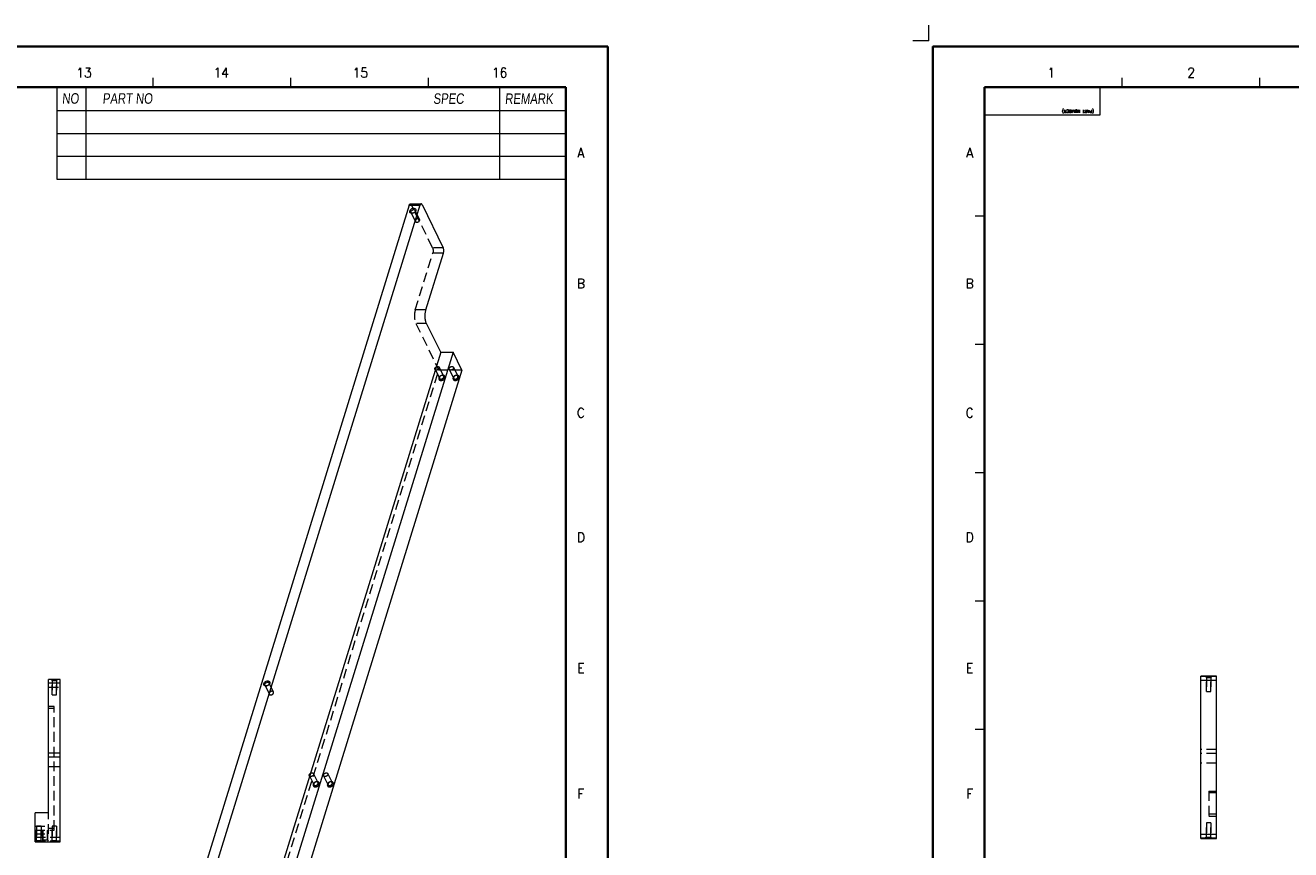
# Model space of a CAD drawing. Header units: millimetres. Extents: x 4497 to 13960, y 12291 to 16372.
# Tile 173 of 217: x 6740 to 7395, y 15945 to 16372. Entities that reach past the tile are written whole.
import ezdxf
from ezdxf.enums import TextEntityAlignment as Align

# ---------------------------------------------------------------- set-up
doc = ezdxf.new("R2010")
doc.units = ezdxf.units.MM
doc.header["$LTSCALE"] = 0.8
doc.linetypes.add('CENTER', pattern=[50.8, 31.75, -6.35, 6.35, -6.35])
doc.linetypes.add('HIDDEN', pattern=[9.525, 6.35, -3.175])
doc.layers.get('0').update_dxf_attribs({"linetype": 'CONTINUOUS', "lineweight": 0})
doc.layers.add('1', color=2, linetype='CENTER', lineweight=0)
doc.layers.add('3', color=5, linetype='HIDDEN', lineweight=0)
doc.styles.get("Standard").update_dxf_attribs({"font": 'romans.shx', "width": 0.8, "oblique": 5, "bigfont": 'whgtxt.shx'})

msp = doc.modelspace()

# ---------------------------------------------------------------- linework, layer by layer
at = {"color": 7, "linetype": 'Continuous'}
for p, q in [((6806.381, 16340.271), (6806.381, 16345.252)), ((6877.601, 16340.271), (6877.601, 16345.252)), ((6948.822, 16340.271), (6948.822, 16345.252)), ((6948.822, 16340.271), (6948.822, 16345.252)), ((7307.99, 16340.271), (7307.99, 16345.252)), ((7379.211, 16340.271), (7379.211, 16345.252)), ((7236.77, 16340.271), (7296.535, 16340.271)), ((7236.77, 16325.927), (7236.77, 16340.271)), ((7296.535, 16325.927), (7296.535, 16340.271)), ((7236.77, 16325.927), (7296.535, 16325.927)), ((7231.789, 16273.782), (7236.77, 16273.782)), ((7231.789, 16207.293), (7236.77, 16207.293)), ((7231.789, 16140.804), (7236.77, 16140.804)), ((7231.789, 16074.315), (7236.77, 16074.315)), ((7231.789, 16007.826), (7236.77, 16007.826))]:
    msp.add_line(p, q, dxfattribs=at)
at = {"color": 7, "linetype": 'Continuous', "lineweight": 35}
for p, q in [((5880.515, 16340.271), (7020.042, 16340.271)), ((7020.042, 15542.403), (7020.042, 16340.271)), ((7236.77, 16340.271), (8376.297, 16340.271)), ((7236.77, 15542.403), (7236.77, 16340.271))]:
    msp.add_line(p, q, dxfattribs=at)
at = {"color": 7}
for p, q in [((6756.576, 16340.271), (6756.576, 16292.669)), ((6771.518, 16340.271), (6771.518, 16292.669)), ((6985.677, 16340.271), (6985.677, 16292.669)), ((6756.576, 16328.318), (7020.042, 16328.318)), ((6756.576, 16316.365), (7020.042, 16316.365)), ((6756.576, 16304.622), (7020.042, 16304.622)), ((6756.576, 16292.669), (7020.042, 16292.669))]:
    msp.add_line(p, q, dxfattribs=at)
at = {"lineweight": 15}
for p, q in [((6938.909, 16279.223), (6796.138, 15817.217)), ((6944.435, 16279.223), (6801.665, 15817.217)), ((6938.909, 16279.223), (6944.435, 16279.223)), ((6939.519, 16279.98), (6945.046, 16279.98)), ((6945.53, 16279.547), (6956.511, 16257.169)), ((6947.56, 16224.984), (6956.637, 16254.359)), ((6955.196, 16203.041), (6947.875, 16217.96)), ((6955.196, 16203.041), (6826.295, 15785.919)), ((6961.643, 16203.041), (6832.743, 15785.919)), ((6955.196, 16203.041), (6961.643, 16203.041)), ((6966.219, 16193.717), (6961.643, 16203.041)), ((6966.219, 16193.717), (6833.736, 15765.002)), ((7348.749, 15951.363), (7348.749, 16035.363)), ((7356.749, 16035.363), (7348.749, 16035.363)), ((7356.749, 16035.163), (7348.749, 16035.163)), ((7356.749, 15951.363), (7356.749, 16035.363)), ((6752.196, 15964.652), (6752.196, 16033.652)), ((6758.196, 16033.652), (6752.196, 16033.652)), ((6758.196, 16031.652), (6752.196, 16031.652)), ((6758.196, 15949.652), (6758.196, 16033.652)), ((7356.749, 16033.163), (7348.749, 16033.163)), ((6752.196, 15995.652), (6758.196, 15995.652)), ((6752.196, 15993.652), (6758.196, 15993.652)), ((6752.196, 15988.652), (6758.196, 15988.652)), ((6752.196, 15964.652), (6745.196, 15964.652)), ((6745.196, 15949.652), (6745.196, 15964.652)), ((7348.749, 15953.563), (7356.749, 15953.563)), ((7348.749, 15951.563), (7356.749, 15951.563)), ((7348.749, 15951.363), (7356.749, 15951.363)), ((6745.196, 15949.652), (6758.196, 15949.652))]:
    msp.add_line(p, q, dxfattribs=at)
at = {"color": 7, "linetype": 'Continuous', "lineweight": 35}
for points in [[(7041.788, 16361.337), (5853.788, 16361.337), (5853.788, 15521.337), (7041.788, 15521.337)], [(8398.043, 16361.337), (7210.043, 16361.337), (7210.043, 15521.337), (8398.043, 15521.337)]]:
    msp.add_lwpolyline(points, close=True, dxfattribs=at)
at = {"lineweight": 15}
for points, knots in [([(6938.909, 16279.223), (6938.943, 16279.332), (6939.018, 16279.528), (6939.181, 16279.818), (6939.388, 16279.98), (6939.519, 16279.98)], [0, 0, 0, 0, 0.3353144, 0.6131443, 1, 1, 1, 1]), ([(6939.211, 16276.325), (6939.294, 16276.594), (6939.559, 16276.972), (6940.034, 16277.333), (6940.591, 16277.601), (6941.315, 16277.725), (6941.88, 16277.533), (6942.075, 16277.366)], [0, 0, 0, 0, 0.2443624, 0.3794824, 0.517, 0.7778709, 1, 1, 1, 1]), ([(6945.045, 16279.98), (6944.914, 16279.98), (6944.707, 16279.818), (6944.544, 16279.528), (6944.469, 16279.332), (6944.435, 16279.223)], [0, 0, 0, 0, 0.3868557, 0.6646856, 1, 1, 1, 1]), ([(6945.53, 16279.547), (6945.498, 16279.611), (6945.394, 16279.8), (6945.195, 16279.98), (6945.045, 16279.98)], [0, 0, 0, 0, 0.3225029, 1, 1, 1, 1]), ([(6940.724, 16275.027), (6940.495, 16274.985), (6940.051, 16274.974), (6939.457, 16275.224), (6939.123, 16275.742), (6939.154, 16276.141), (6939.211, 16276.325)], [0, 0, 0, 0, 0.2869967, 0.5364425, 0.7618483, 1, 1, 1, 1]), ([(6939.852, 16275.486), (6939.833, 16275.524), (6939.77, 16275.693), (6939.784, 16275.885), (6939.824, 16276.014)], [0, 0, 0, 0, 0.2413023, 1, 1, 1, 1]), ([(6939.824, 16276.014), (6939.858, 16276.125), (6940.096, 16276.575), (6940.587, 16276.861), (6940.966, 16276.931)], [0, 0, 0, 0, 0.2313732, 1, 1, 1, 1]), ([(6940.892, 16275.098), (6940.682, 16275.059), (6940.272, 16275.06), (6939.93, 16275.327), (6939.852, 16275.486)], [0, 0, 0, 0, 0.5461373, 1, 1, 1, 1]), ([(6942.009, 16275.747), (6941.929, 16275.656), (6941.568, 16275.313), (6941.092, 16275.094), (6940.724, 16275.027)], [0, 0, 0, 0, 0.2458621, 1, 1, 1, 1]), ([(6940.966, 16276.931), (6941.176, 16276.969), (6941.586, 16276.968), (6941.928, 16276.702), (6942.006, 16276.543)], [0, 0, 0, 0, 0.5461373, 1, 1, 1, 1]), ([(6942.034, 16276.014), (6942.023, 16275.979), (6941.967, 16275.831), (6941.878, 16275.697), (6941.799, 16275.606)], [0, 0, 0, 0, 0.2365272, 1, 1, 1, 1]), ([(6942.342, 16276.325), (6942.327, 16276.275), (6942.248, 16276.066), (6942.121, 16275.876), (6942.009, 16275.747)], [0, 0, 0, 0, 0.2365275, 1, 1, 1, 1]), ([(6942.075, 16277.366), (6942.189, 16277.268), (6942.378, 16277.007), (6942.406, 16276.688), (6942.387, 16276.534)], [0, 0, 0, 0, 0.4938746, 1, 1, 1, 1]), ([(6956.637, 16254.359), (6956.783, 16254.831), (6956.845, 16255.591), (6956.736, 16256.537), (6956.603, 16256.981), (6956.511, 16257.169)], [0, 0, 0, 0, 0.518485, 0.7806114, 1, 1, 1, 1]), ([(6947.875, 16217.96), (6947.644, 16218.428), (6947.312, 16219.539), (6947.103, 16221.327), (6947.159, 16223.194), (6947.385, 16224.421), (6947.56, 16224.984)], [0, 0, 0, 0, 0.2190261, 0.4806644, 0.7525741, 1, 1, 1, 1]), ([(6865.34, 16030.337), (6865.091, 16030.261), (6864.598, 16030.196), (6863.91, 16030.397), (6863.492, 16030.936), (6863.516, 16031.376), (6863.577, 16031.575)], [0, 0, 0, 0, 0.2911999, 0.5442805, 0.7671044, 1, 1, 1, 1]), ([(6863.577, 16031.575), (6863.664, 16031.856), (6864.047, 16032.388), (6864.876, 16032.855), (6865.791, 16032.973), (6866.356, 16032.722), (6866.529, 16032.529)], [0, 0, 0, 0, 0.2477124, 0.5221146, 0.7819897, 1, 1, 1, 1]), ([(6864.218, 16030.736), (6864.199, 16030.774), (6864.136, 16030.943), (6864.15, 16031.134), (6864.19, 16031.264)], [0, 0, 0, 0, 0.2414101, 1, 1, 1, 1]), ([(6864.19, 16031.264), (6864.22, 16031.361), (6864.422, 16031.762), (6864.829, 16032.036), (6865.155, 16032.137)], [0, 0, 0, 0, 0.2303388, 1, 1, 1, 1]), ([(6865.011, 16030.324), (6864.845, 16030.323), (6864.526, 16030.378), (6864.281, 16030.606), (6864.218, 16030.736)], [0, 0, 0, 0, 0.5361949, 1, 1, 1, 1]), ([(6866.419, 16031.049), (6866.353, 16030.967), (6866.05, 16030.654), (6865.654, 16030.434), (6865.34, 16030.337)], [0, 0, 0, 0, 0.2432761, 1, 1, 1, 1]), ([(6865.58, 16032.204), (6865.746, 16032.205), (6866.065, 16032.15), (6866.309, 16031.922), (6866.373, 16031.793)], [0, 0, 0, 0, 0.5368086, 1, 1, 1, 1]), ([(6866.401, 16031.264), (6866.391, 16031.232), (6866.341, 16031.099), (6866.265, 16030.977), (6866.197, 16030.893)], [0, 0, 0, 0, 0.2377268, 1, 1, 1, 1]), ([(6866.709, 16031.575), (6866.695, 16031.529), (6866.625, 16031.341), (6866.516, 16031.168), (6866.419, 16031.049)], [0, 0, 0, 0, 0.2377115, 1, 1, 1, 1]), ([(6866.529, 16032.529), (6866.618, 16032.43), (6866.756, 16032.186), (6866.77, 16031.907), (6866.752, 16031.771)], [0, 0, 0, 0, 0.4909484, 1, 1, 1, 1])]:
    msp.add_open_spline(points, degree=3, knots=knots, dxfattribs=at)
for points in [[(6942.006, 16276.543), (6942.037, 16276.48), (6942.057, 16276.412), (6942.066, 16276.342)], [(6942.066, 16276.342), (6942.08, 16276.233), (6942.067, 16276.119), (6942.034, 16276.014)], [(6942.387, 16276.534), (6942.379, 16276.463), (6942.363, 16276.393), (6942.342, 16276.325)], [(6865.155, 16032.137), (6865.292, 16032.179), (6865.436, 16032.203), (6865.58, 16032.204)], [(6866.373, 16031.793), (6866.403, 16031.732), (6866.423, 16031.665), (6866.432, 16031.597)], [(6866.432, 16031.597), (6866.447, 16031.487), (6866.434, 16031.37), (6866.401, 16031.264)], [(6866.752, 16031.771), (6866.743, 16031.704), (6866.729, 16031.639), (6866.709, 16031.575)]]:
    msp.add_open_spline(points, degree=3, dxfattribs=at)
at = {"layer": '1'}
for q in [(7207.808, 16372.371), (7199.689, 16364.252)]:
    msp.add_line((7207.808, 16364.252), q, dxfattribs=at)
at = {"layer": '3'}
for p, q in [((6950.985, 16257.169), (6940.003, 16279.547)), ((6940.003, 16279.547), (6945.53, 16279.547)), ((6942.14, 16270.824), (6939.852, 16275.486)), ((6944.294, 16271.881), (6942.006, 16276.543)), ((6942.033, 16224.984), (6951.111, 16254.359)), ((6956.511, 16257.169), (6950.985, 16257.169)), ((6956.637, 16254.359), (6951.111, 16254.359)), ((6947.56, 16224.984), (6942.033, 16224.984)), ((6942.348, 16217.96), (6954.245, 16193.717)), ((6947.875, 16217.96), (6942.348, 16217.96)), ((6821.762, 15765.002), (6954.245, 16193.717)), ((6952.28, 16194.244), (6954.568, 16189.582)), ((6966.219, 16193.717), (6954.245, 16193.717)), ((6954.435, 16195.302), (6956.722, 16190.64)), ((6959.649, 16194.244), (6961.936, 16189.582)), ((6961.803, 16195.302), (6964.091, 16190.64)), ((7351.549, 16034.863), (7351.049, 16035.363)), ((7351.549, 16034.663), (7351.049, 16035.163)), ((7353.949, 16034.863), (7354.449, 16035.363)), ((7353.949, 16034.663), (7354.449, 16035.163)), ((6752.196, 16029.652), (6758.196, 16029.652)), ((6753.996, 16033.152), (6753.496, 16033.652)), ((6753.996, 16033.152), (6753.996, 16025.652)), ((6753.996, 16025.652), (6753.996, 16033.152)), ((6756.396, 16033.152), (6753.996, 16033.152)), ((6756.396, 16033.152), (6753.996, 16033.152)), ((6753.996, 16033.152), (6754.093, 16033.152)), ((6754.093, 16033.152), (6754.75, 16033.152)), ((6756.396, 16033.152), (6756.896, 16033.652)), ((6756.396, 16033.152), (6756.396, 16025.652)), ((6756.396, 16025.652), (6756.396, 16033.152)), ((6866.506, 16026.073), (6864.218, 16030.735)), ((6868.661, 16027.13), (6866.373, 16031.793)), ((7348.749, 16033.363), (7356.749, 16033.363)), ((7351.549, 16034.863), (7351.549, 16027.363)), ((7351.549, 16027.363), (7351.549, 16034.863)), ((7351.549, 16034.863), (7353.949, 16034.863)), ((7353.949, 16034.863), (7351.549, 16034.863)), ((7351.549, 16034.863), (7351.646, 16034.863)), ((7351.549, 16034.663), (7353.949, 16034.663)), ((7351.646, 16034.863), (7352.304, 16034.863)), ((7353.949, 16034.863), (7353.949, 16027.363)), ((7353.949, 16027.363), (7353.949, 16034.863)), ((6753.996, 16025.652), (6756.396, 16025.652)), ((7351.549, 16027.363), (7353.949, 16027.363)), ((6755.196, 16019.652), (6752.196, 16019.652)), ((6755.196, 16018.652), (6752.196, 16018.652)), ((6755.196, 15955.652), (6755.196, 16019.652)), ((7356.749, 15997.363), (7348.749, 15997.363)), ((7356.749, 15995.363), (7348.749, 15995.363)), ((7356.749, 15990.363), (7348.749, 15990.363)), ((6887.249, 15983.804), (6889.537, 15979.142)), ((6889.403, 15984.861), (6891.691, 15980.199)), ((6894.617, 15983.804), (6896.905, 15979.142)), ((6896.772, 15984.861), (6899.06, 15980.199)), ((7352.749, 15975.863), (7356.749, 15975.863)), ((7352.749, 15975.863), (7352.749, 15962.863)), ((7356.749, 15974.863), (7352.749, 15974.863)), ((6752.196, 15953.652), (6752.196, 15964.652)), ((7356.749, 15963.863), (7352.749, 15963.863)), ((6745.196, 15957.652), (6752.196, 15957.652)), ((6748.396, 15957.652), (6745.996, 15957.652)), ((6745.996, 15957.652), (6745.996, 15950.152)), ((6745.996, 15950.152), (6745.996, 15957.652)), ((6748.396, 15957.652), (6748.396, 15950.152)), ((6748.396, 15950.152), (6748.396, 15957.652)), ((6752.196, 15956.652), (6755.196, 15956.652)), ((6756.396, 15957.652), (6753.996, 15957.652)), ((6753.996, 15957.652), (6753.996, 15950.152)), ((6753.996, 15950.152), (6753.996, 15957.652)), ((6756.396, 15957.652), (6756.396, 15950.152)), ((6756.396, 15950.152), (6756.396, 15957.652)), ((7353.949, 15959.363), (7351.549, 15959.363)), ((7353.949, 15959.363), (7351.549, 15959.363)), ((7351.549, 15959.363), (7351.549, 15951.863)), ((7351.549, 15951.863), (7351.549, 15959.363)), ((7352.749, 15962.863), (7356.749, 15962.863)), ((7353.949, 15959.363), (7353.949, 15951.863)), ((7353.949, 15951.863), (7353.949, 15959.363)), ((6745.196, 15955.652), (6755.196, 15955.652)), ((6745.196, 15953.652), (6752.196, 15953.652)), ((6758.196, 15951.852), (6745.196, 15951.852)), ((6745.996, 15950.152), (6745.496, 15949.652)), ((6748.396, 15950.152), (6745.996, 15950.152)), ((6745.996, 15950.152), (6748.396, 15950.152)), ((6748.299, 15950.152), (6747.641, 15950.152)), ((6748.396, 15950.152), (6748.299, 15950.152)), ((6748.396, 15950.152), (6748.896, 15949.652)), ((6749.196, 15950.352), (6748.696, 15949.852)), ((6749.196, 15955.652), (6749.196, 15950.352)), ((6749.196, 15950.352), (6749.196, 15955.652)), ((6751.596, 15950.352), (6749.196, 15950.352)), ((6751.596, 15955.652), (6751.596, 15950.352)), ((6751.596, 15950.352), (6751.596, 15955.652)), ((6751.596, 15950.352), (6752.096, 15949.852)), ((6753.996, 15950.152), (6753.496, 15949.652)), ((6756.396, 15950.152), (6753.996, 15950.152)), ((6753.996, 15950.152), (6756.396, 15950.152)), ((6756.299, 15950.152), (6755.641, 15950.152)), ((6756.396, 15950.152), (6756.299, 15950.152)), ((6756.396, 15950.152), (6756.896, 15949.652)), ((7351.549, 15952.063), (7351.049, 15951.563)), ((7351.549, 15951.863), (7351.049, 15951.363)), ((7351.549, 15952.063), (7353.949, 15952.063)), ((7351.549, 15951.863), (7353.949, 15951.863)), ((7351.549, 15951.863), (7353.949, 15951.863)), ((7353.852, 15951.863), (7353.195, 15951.863)), ((7353.949, 15951.863), (7353.852, 15951.863)), ((7353.949, 15952.063), (7354.449, 15951.563)), ((7353.949, 15951.863), (7354.449, 15951.363)), ((6758.196, 15949.852), (6745.196, 15949.852))]:
    msp.add_line(p, q, dxfattribs=at)
for points, knots in [([(6939.519, 16279.98), (6939.563, 16279.98), (6939.788, 16279.926), (6939.924, 16279.708), (6940.003, 16279.547)], [0, 0, 0, 0, 0.1980938, 1, 1, 1, 1]), ([(6941.799, 16275.606), (6941.742, 16275.542), (6941.487, 16275.3), (6941.152, 16275.146), (6940.892, 16275.098)], [0, 0, 0, 0, 0.2458627, 1, 1, 1, 1]), ([(6942.112, 16271.352), (6942.098, 16271.307), (6942.058, 16271.133), (6942.082, 16270.943), (6942.139, 16270.825)], [0, 0, 0, 0, 0.2650894, 1, 1, 1, 1]), ([(6944.295, 16271.879), (6944.255, 16271.962), (6944.129, 16272.117), (6943.745, 16272.314), (6943.133, 16272.298), (6942.487, 16271.972), (6942.179, 16271.569), (6942.112, 16271.352)], [0, 0, 0, 0, 0.1029001, 0.21399, 0.4690613, 0.747439, 1, 1, 1, 1]), ([(6942.139, 16270.825), (6942.179, 16270.742), (6942.305, 16270.587), (6942.689, 16270.391), (6943.301, 16270.407), (6943.947, 16270.732), (6944.255, 16271.135), (6944.322, 16271.352)], [0, 0, 0, 0, 0.1029001, 0.21399, 0.4690613, 0.747439, 1, 1, 1, 1]), ([(6944.322, 16271.352), (6944.336, 16271.397), (6944.376, 16271.571), (6944.352, 16271.762), (6944.295, 16271.879)], [0, 0, 0, 0, 0.2650894, 1, 1, 1, 1]), ([(6950.985, 16257.169), (6951.077, 16256.981), (6951.21, 16256.537), (6951.319, 16255.591), (6951.257, 16254.831), (6951.111, 16254.359)], [0, 0, 0, 0, 0.2193886, 0.481515, 1, 1, 1, 1]), ([(6942.033, 16224.984), (6941.859, 16224.421), (6941.633, 16223.194), (6941.577, 16221.327), (6941.786, 16219.539), (6942.118, 16218.428), (6942.348, 16217.96)], [0, 0, 0, 0, 0.2474259, 0.5193356, 0.7809739, 1, 1, 1, 1]), ([(6952.279, 16194.246), (6952.26, 16194.285), (6952.199, 16194.453), (6952.212, 16194.644), (6952.252, 16194.773)], [0, 0, 0, 0, 0.2416436, 1, 1, 1, 1]), ([(6952.252, 16194.773), (6952.319, 16194.99), (6952.627, 16195.393), (6953.273, 16195.718), (6953.886, 16195.734), (6954.269, 16195.538), (6954.395, 16195.383), (6954.435, 16195.3)], [0, 0, 0, 0, 0.252561, 0.5309387, 0.78601, 0.8970999, 1, 1, 1, 1]), ([(6954.463, 16194.773), (6954.396, 16194.556), (6954.087, 16194.153), (6953.441, 16193.828), (6952.829, 16193.812), (6952.446, 16194.008), (6952.32, 16194.163), (6952.279, 16194.246)], [0, 0, 0, 0, 0.252561, 0.5309387, 0.78601, 0.8970999, 1, 1, 1, 1]), ([(6954.435, 16195.3), (6954.454, 16195.261), (6954.516, 16195.093), (6954.503, 16194.902), (6954.463, 16194.773)], [0, 0, 0, 0, 0.2416436, 1, 1, 1, 1]), ([(6959.648, 16194.246), (6959.629, 16194.285), (6959.568, 16194.453), (6959.581, 16194.644), (6959.621, 16194.773)], [0, 0, 0, 0, 0.2416436, 1, 1, 1, 1]), ([(6959.621, 16194.773), (6959.688, 16194.99), (6959.996, 16195.393), (6960.642, 16195.718), (6961.254, 16195.734), (6961.638, 16195.538), (6961.763, 16195.383), (6961.804, 16195.3)], [0, 0, 0, 0, 0.252561, 0.5309387, 0.78601, 0.8970999, 1, 1, 1, 1]), ([(6961.831, 16194.773), (6961.764, 16194.556), (6961.456, 16194.153), (6960.81, 16193.828), (6960.198, 16193.812), (6959.814, 16194.008), (6959.688, 16194.163), (6959.648, 16194.246)], [0, 0, 0, 0, 0.252561, 0.5309387, 0.78601, 0.8970999, 1, 1, 1, 1]), ([(6961.804, 16195.3), (6961.823, 16195.261), (6961.884, 16195.093), (6961.871, 16194.902), (6961.831, 16194.773)], [0, 0, 0, 0, 0.2416436, 1, 1, 1, 1]), ([(6954.232, 16189.8), (6954.182, 16189.637), (6954.145, 16189.294), (6954.455, 16188.643), (6955.257, 16188.402), (6956.033, 16188.546), (6956.792, 16188.905), (6957.245, 16189.417), (6957.363, 16189.8)], [0, 0, 0, 0, 0.1121284, 0.2172242, 0.4500789, 0.5902441, 0.7357974, 1, 1, 1, 1]), ([(6957.363, 16189.8), (6957.414, 16189.963), (6957.45, 16190.306), (6957.14, 16190.958), (6956.338, 16191.199), (6955.563, 16191.055), (6954.804, 16190.695), (6954.35, 16190.183), (6954.232, 16189.8)], [0, 0, 0, 0, 0.1121284, 0.2172242, 0.4500789, 0.5902441, 0.7357974, 1, 1, 1, 1]), ([(6954.54, 16190.111), (6954.526, 16190.066), (6954.486, 16189.891), (6954.51, 16189.7), (6954.568, 16189.582)], [0, 0, 0, 0, 0.2657492, 1, 1, 1, 1]), ([(6956.722, 16190.64), (6956.682, 16190.723), (6956.556, 16190.877), (6956.172, 16191.073), (6955.56, 16191.056), (6954.915, 16190.73), (6954.607, 16190.328), (6954.54, 16190.111)], [0, 0, 0, 0, 0.1028576, 0.2140347, 0.4691483, 0.747515, 1, 1, 1, 1]), ([(6954.568, 16189.582), (6954.609, 16189.499), (6954.735, 16189.345), (6955.118, 16189.149), (6955.73, 16189.166), (6956.375, 16189.491), (6956.683, 16189.894), (6956.75, 16190.111)], [0, 0, 0, 0, 0.1028576, 0.2140347, 0.4691483, 0.747515, 1, 1, 1, 1]), ([(6956.75, 16190.111), (6956.764, 16190.156), (6956.804, 16190.331), (6956.78, 16190.522), (6956.722, 16190.64)], [0, 0, 0, 0, 0.2657493, 1, 1, 1, 1]), ([(6961.6, 16189.8), (6961.55, 16189.637), (6961.514, 16189.294), (6961.824, 16188.643), (6962.626, 16188.402), (6963.401, 16188.546), (6964.16, 16188.905), (6964.613, 16189.417), (6964.732, 16189.8)], [0, 0, 0, 0, 0.1121284, 0.2172242, 0.4500789, 0.5902441, 0.7357974, 1, 1, 1, 1]), ([(6964.732, 16189.8), (6964.782, 16189.963), (6964.818, 16190.306), (6964.509, 16190.958), (6963.707, 16191.199), (6962.931, 16191.055), (6962.172, 16190.695), (6961.719, 16190.183), (6961.6, 16189.8)], [0, 0, 0, 0, 0.1121284, 0.2172242, 0.4500789, 0.5902441, 0.7357974, 1, 1, 1, 1]), ([(6961.908, 16190.111), (6961.894, 16190.066), (6961.855, 16189.891), (6961.878, 16189.7), (6961.936, 16189.582)], [0, 0, 0, 0, 0.2657492, 1, 1, 1, 1]), ([(6964.091, 16190.64), (6964.05, 16190.723), (6963.924, 16190.877), (6963.54, 16191.073), (6962.928, 16191.056), (6962.283, 16190.73), (6961.975, 16190.328), (6961.908, 16190.111)], [0, 0, 0, 0, 0.1028576, 0.2140347, 0.4691483, 0.747515, 1, 1, 1, 1]), ([(6961.936, 16189.582), (6961.977, 16189.499), (6962.103, 16189.345), (6962.487, 16189.149), (6963.099, 16189.166), (6963.744, 16189.491), (6964.052, 16189.894), (6964.119, 16190.111)], [0, 0, 0, 0, 0.1028576, 0.2140347, 0.4691483, 0.747515, 1, 1, 1, 1]), ([(6964.119, 16190.111), (6964.133, 16190.156), (6964.173, 16190.331), (6964.149, 16190.522), (6964.091, 16190.64)], [0, 0, 0, 0, 0.2657493, 1, 1, 1, 1]), ([(6754.75, 16033.152), (6754.823, 16033.152), (6755.117, 16033.152), (6755.411, 16033.152), (6755.634, 16033.152)], [0, 0, 0, 0, 0.2452459, 1, 1, 1, 1]), ([(6755.634, 16033.152), (6755.737, 16033.152), (6755.884, 16033.152), (6756.069, 16033.152), (6756.18, 16033.152), (6756.268, 16033.154), (6756.335, 16033.15), (6756.372, 16033.157), (6756.393, 16033.149), (6756.396, 16033.152)], [0, 0, 0, 0, 0.4066384, 0.5792924, 0.7260882, 0.8439509, 0.9299618, 0.9823212, 1, 1, 1, 1]), ([(6866.197, 16030.893), (6866.15, 16030.835), (6865.937, 16030.614), (6865.658, 16030.459), (6865.436, 16030.391)], [0, 0, 0, 0, 0.2432476, 1, 1, 1, 1]), ([(7352.304, 16034.863), (7352.376, 16034.863), (7352.67, 16034.863), (7352.965, 16034.863), (7353.187, 16034.863)], [0, 0, 0, 0, 0.2452459, 1, 1, 1, 1]), ([(7353.187, 16034.863), (7353.29, 16034.863), (7353.438, 16034.863), (7353.622, 16034.864), (7353.733, 16034.863), (7353.822, 16034.865), (7353.888, 16034.861), (7353.925, 16034.868), (7353.946, 16034.86), (7353.949, 16034.863)], [0, 0, 0, 0, 0.4066384, 0.5792924, 0.7260882, 0.8439509, 0.9299618, 0.9823212, 1, 1, 1, 1]), ([(6866.478, 16026.602), (6866.464, 16026.557), (6866.425, 16026.383), (6866.448, 16026.192), (6866.505, 16026.075)], [0, 0, 0, 0, 0.2650894, 1, 1, 1, 1]), ([(6868.661, 16027.129), (6868.621, 16027.212), (6868.495, 16027.367), (6868.112, 16027.563), (6867.499, 16027.547), (6866.853, 16027.222), (6866.545, 16026.819), (6866.478, 16026.602)], [0, 0, 0, 0, 0.1029001, 0.21399, 0.4690613, 0.747439, 1, 1, 1, 1]), ([(6866.505, 16026.075), (6866.546, 16025.992), (6866.672, 16025.837), (6867.055, 16025.64), (6867.668, 16025.656), (6868.313, 16025.982), (6868.622, 16026.385), (6868.689, 16026.602)], [0, 0, 0, 0, 0.1029001, 0.21399, 0.4690613, 0.747439, 1, 1, 1, 1]), ([(6868.689, 16026.602), (6868.703, 16026.647), (6868.742, 16026.821), (6868.719, 16027.011), (6868.661, 16027.129)], [0, 0, 0, 0, 0.2650894, 1, 1, 1, 1]), ([(6887.248, 15983.805), (6887.229, 15983.844), (6887.168, 15984.013), (6887.181, 15984.203), (6887.221, 15984.332)], [0, 0, 0, 0, 0.2416436, 1, 1, 1, 1]), ([(6887.221, 15984.332), (6887.288, 15984.549), (6887.596, 15984.952), (6888.242, 15985.278), (6888.854, 15985.294), (6889.238, 15985.097), (6889.364, 15984.942), (6889.404, 15984.859)], [0, 0, 0, 0, 0.252561, 0.5309387, 0.78601, 0.8970999, 1, 1, 1, 1]), ([(6889.431, 15984.332), (6889.364, 15984.115), (6889.056, 15983.712), (6888.41, 15983.387), (6887.798, 15983.371), (6887.414, 15983.567), (6887.289, 15983.722), (6887.248, 15983.805)], [0, 0, 0, 0, 0.252561, 0.5309387, 0.78601, 0.8970999, 1, 1, 1, 1]), ([(6889.404, 15984.859), (6889.423, 15984.821), (6889.484, 15984.652), (6889.471, 15984.462), (6889.431, 15984.332)], [0, 0, 0, 0, 0.2416436, 1, 1, 1, 1]), ([(6894.617, 15983.805), (6894.598, 15983.844), (6894.536, 15984.013), (6894.549, 15984.203), (6894.589, 15984.332)], [0, 0, 0, 0, 0.2416436, 1, 1, 1, 1]), ([(6894.589, 15984.332), (6894.656, 15984.549), (6894.965, 15984.952), (6895.611, 15985.278), (6896.223, 15985.294), (6896.606, 15985.097), (6896.732, 15984.942), (6896.773, 15984.859)], [0, 0, 0, 0, 0.252561, 0.5309387, 0.78601, 0.8970999, 1, 1, 1, 1]), ([(6896.8, 15984.332), (6896.733, 15984.115), (6896.425, 15983.712), (6895.779, 15983.387), (6895.167, 15983.371), (6894.783, 15983.567), (6894.657, 15983.722), (6894.617, 15983.805)], [0, 0, 0, 0, 0.252561, 0.5309387, 0.78601, 0.8970999, 1, 1, 1, 1]), ([(6896.773, 15984.859), (6896.792, 15984.821), (6896.853, 15984.652), (6896.84, 15984.462), (6896.8, 15984.332)], [0, 0, 0, 0, 0.2416436, 1, 1, 1, 1]), ([(6889.201, 15979.359), (6889.15, 15979.197), (6889.114, 15978.853), (6889.341, 15978.378), (6889.796, 15978.083), (6890.376, 15977.995), (6891.004, 15978.103), (6891.759, 15978.466), (6892.214, 15978.976), (6892.332, 15979.359)], [0, 0, 0, 0, 0.1115998, 0.2161179, 0.3271197, 0.4529858, 0.5923176, 0.7371348, 1, 1, 1, 1]), ([(6892.332, 15979.359), (6892.383, 15979.522), (6892.419, 15979.866), (6892.193, 15980.34), (6891.737, 15980.635), (6891.157, 15980.724), (6890.529, 15980.616), (6889.775, 15980.253), (6889.319, 15979.743), (6889.201, 15979.359)], [0, 0, 0, 0, 0.1115998, 0.2161179, 0.3271197, 0.4529858, 0.5923176, 0.7371348, 1, 1, 1, 1]), ([(6889.509, 15979.67), (6889.495, 15979.625), (6889.455, 15979.45), (6889.479, 15979.258), (6889.537, 15979.14)], [0, 0, 0, 0, 0.2660715, 1, 1, 1, 1]), ([(6891.691, 15980.2), (6891.607, 15980.369), (6891.228, 15980.645), (6890.53, 15980.612), (6889.884, 15980.29), (6889.576, 15979.887), (6889.509, 15979.67)], [0, 0, 0, 0, 0.2106684, 0.4668372, 0.746461, 1, 1, 1, 1]), ([(6889.537, 15979.14), (6889.621, 15978.972), (6890, 15978.696), (6890.698, 15978.729), (6891.345, 15979.05), (6891.652, 15979.453), (6891.719, 15979.67)], [0, 0, 0, 0, 0.210615, 0.4667416, 0.7463501, 1, 1, 1, 1]), ([(6891.719, 15979.67), (6891.733, 15979.716), (6891.773, 15979.89), (6891.749, 15980.082), (6891.691, 15980.2)], [0, 0, 0, 0, 0.2661179, 1, 1, 1, 1]), ([(6896.569, 15979.359), (6896.519, 15979.197), (6896.483, 15978.853), (6896.709, 15978.378), (6897.165, 15978.083), (6897.745, 15977.995), (6898.372, 15978.103), (6899.127, 15978.466), (6899.582, 15978.976), (6899.701, 15979.359)], [0, 0, 0, 0, 0.1115998, 0.2161179, 0.3271197, 0.4529858, 0.5923176, 0.7371348, 1, 1, 1, 1]), ([(6899.701, 15979.359), (6899.751, 15979.522), (6899.787, 15979.866), (6899.561, 15980.34), (6899.105, 15980.635), (6898.525, 15980.724), (6897.898, 15980.616), (6897.143, 15980.253), (6896.688, 15979.743), (6896.569, 15979.359)], [0, 0, 0, 0, 0.1115998, 0.2161179, 0.3271197, 0.4529858, 0.5923176, 0.7371348, 1, 1, 1, 1]), ([(6896.877, 15979.67), (6896.863, 15979.625), (6896.823, 15979.45), (6896.848, 15979.258), (6896.906, 15979.14)], [0, 0, 0, 0, 0.2660715, 1, 1, 1, 1]), ([(6899.059, 15980.2), (6898.976, 15980.369), (6898.596, 15980.645), (6897.898, 15980.612), (6897.252, 15980.29), (6896.944, 15979.887), (6896.877, 15979.67)], [0, 0, 0, 0, 0.2106684, 0.4668372, 0.746461, 1, 1, 1, 1]), ([(6896.906, 15979.14), (6896.989, 15978.972), (6897.369, 15978.696), (6898.066, 15978.729), (6898.714, 15979.05), (6899.021, 15979.453), (6899.088, 15979.67)], [0, 0, 0, 0, 0.210615, 0.4667416, 0.7463501, 1, 1, 1, 1]), ([(6899.088, 15979.67), (6899.102, 15979.716), (6899.142, 15979.89), (6899.117, 15980.082), (6899.059, 15980.2)], [0, 0, 0, 0, 0.2661179, 1, 1, 1, 1]), ([(6746.758, 15950.152), (6746.655, 15950.152), (6746.508, 15950.152), (6746.323, 15950.151), (6746.212, 15950.152), (6746.123, 15950.15), (6746.057, 15950.154), (6746.02, 15950.147), (6745.999, 15950.155), (6745.996, 15950.152)], [0, 0, 0, 0, 0.4066384, 0.5792924, 0.7260882, 0.8439509, 0.9299618, 0.9823212, 1, 1, 1, 1]), ([(6747.641, 15950.152), (6747.569, 15950.152), (6747.275, 15950.152), (6746.98, 15950.152), (6746.758, 15950.152)], [0, 0, 0, 0, 0.2452459, 1, 1, 1, 1]), ([(6754.758, 15950.152), (6754.655, 15950.152), (6754.508, 15950.152), (6754.323, 15950.151), (6754.212, 15950.152), (6754.123, 15950.15), (6754.057, 15950.154), (6754.02, 15950.147), (6753.999, 15950.155), (6753.996, 15950.152)], [0, 0, 0, 0, 0.4066384, 0.5792924, 0.7260882, 0.8439509, 0.9299618, 0.9823212, 1, 1, 1, 1]), ([(6755.641, 15950.152), (6755.569, 15950.152), (6755.275, 15950.152), (6754.98, 15950.152), (6754.758, 15950.152)], [0, 0, 0, 0, 0.2452459, 1, 1, 1, 1]), ([(7352.312, 15951.863), (7352.208, 15951.863), (7352.061, 15951.863), (7351.877, 15951.863), (7351.765, 15951.863), (7351.677, 15951.861), (7351.61, 15951.866), (7351.573, 15951.858), (7351.552, 15951.866), (7351.549, 15951.863)], [0, 0, 0, 0, 0.4066384, 0.5792924, 0.7260882, 0.8439509, 0.9299618, 0.9823212, 1, 1, 1, 1]), ([(7353.195, 15951.863), (7353.123, 15951.863), (7352.828, 15951.863), (7352.534, 15951.863), (7352.312, 15951.863)], [0, 0, 0, 0, 0.2452459, 1, 1, 1, 1])]:
    msp.add_open_spline(points, degree=3, knots=knots, dxfattribs=at)
msp.add_open_spline([(6865.436, 16030.391), (6865.299, 16030.349), (6865.155, 16030.325), (6865.011, 16030.324)], degree=3, dxfattribs=at)

# ---------------------------------------------------------------- texts
at = {"color": 7, "linetype": 'Continuous', "width": 0.933333}
for s, height, p in [('13', 4.9805, (6770.588, 16347.839)), ('14', 4.9805, (6841.553, 16347.839)), ('15', 4.9805, (6913.61, 16347.839)), ('16', 4.9805, (6985.667, 16347.839)), ('1', 4.98, (7271.26, 16347.839)), ('2', 4.98, (7343.681, 16347.839)), ('A', 4.98, (7027.767, 16306.352)), ('A', 4.98, (7229.045, 16306.352)), ('B', 4.98, (7027.767, 16238.662)), ('B', 4.98, (7229.045, 16238.662)), ('C', 4.98, (7027.767, 16171.7)), ('C', 4.98, (7229.045, 16171.7)), ('D', 4.98, (7027.767, 16107.286)), ('D', 4.98, (7229.045, 16107.286)), ('E', 4.98, (7027.767, 16039.596)), ('E', 4.98, (7229.045, 16039.596)), ('F', 4.98, (7027.767, 15974.454)), ('F', 4.98, (7229.045, 15974.454))]:
    msp.add_text(s, height=height, dxfattribs=at).set_placement(p, align=Align.MIDDLE_CENTER)
msp.add_text('(PART NUMBER)', height=1.66256, rotation=180, dxfattribs=at).set_placement((7276.888, 16326.997), align=Align.TOP_RIGHT)
at = {"linetype": 'Continuous', "char_height": 5.45419, "attachment_point": 1}
for s, insert in [('{\\fㅁㅌㅈㅂ|b0|i0|c129|p50;NO}', (6759.155, 16337.228)), ('{\\fㅁㅌㅈㅂ|b0|i0|c129|p50;PART NO}', (6780.111, 16337.193)), ('{\\fㅁㅌㅈㅂ|b0|i0|c129|p50;SPEC}', (6951.322, 16337.134)), ('{\\fㅁㅌㅈㅂ|b0|i0|c129|p50;REMARK}', (6988.407, 16337.075))]:
    msp.add_mtext(s, dxfattribs=dict(at, insert=insert))

doc.saveas('drawing.dxf')
